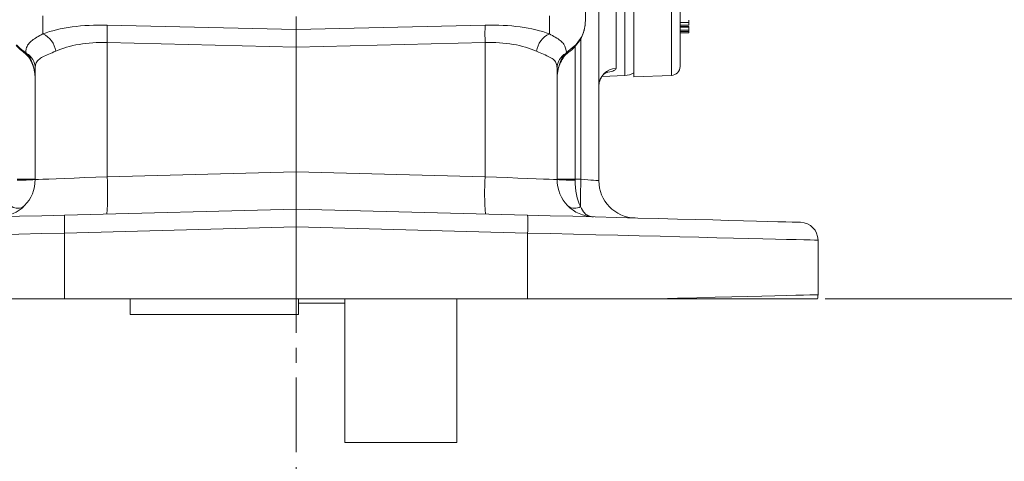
# Model space of a CAD drawing. Header units: inches. Extents: x 0.3 to 33.9, y 0.2 to 21.6.
# Tile 9 of 23: x 21.1 to 27.7, y 4.9 to 7.8. Entities that reach past the tile are written whole.
import ezdxf

# ---------------------------------------------------------------- set-up
doc = ezdxf.new("R2010")
doc.units = ezdxf.units.IN
doc.header["$MEASUREMENT"] = 0
doc.linetypes.add('CENTERX2', pattern=[0.8, 0.5, -0.1, 0.1, -0.1])
doc.layers.add('SLD-0', color=7, linetype='Continuous', lineweight=15)
doc.styles.add('SLDTEXTSTYLE0', font='TXT', dxfattribs={"width": 0.75})
doc.dimstyles.new('SLDDIMSTYLE0', dxfattribs={"dimtxt": 0.25, "dimasz": 0.13, "dimexe": 0, "dimexo": 0.0625, "dimgap": 0.0625, "dimtad": 0, "dimtih": 1, "dimtoh": 1, "dimrnd": 1e-09, "dimzin": 12, "dimdsep": 46, "dimtxsty": 'SLDTEXTSTYLE0', "dimsah": 1, "dimcen": 0.09, "dimadec": 0, "dimazin": 3, "dimtfac": 1, "dimtofl": 0, "dimtmove": 0, "dimatfit": 3, "dimfxl": 1, "dimfrac": 2, "dimtolj": 1, "dimtzin": 12, "dimarcsym": 0})

# ---------------------------------------------------------------- blocks, each defined once
blk = doc.blocks.new('_D_10')
at = {"layer": 'SLD-0'}
for p, q in [((23.0055, 13.5316), (31.06, 13.5316)), ((30.935, 13.5316), (30.935, 10.1526)), ((30.3636, 9.7786), (30.3128, 9.7786)), ((30.3128, 9.7786), (30.3128, 9.3817)), ((31.5065, 9.7786), (31.5573, 9.7786)), ((31.5573, 9.7786), (31.5573, 9.3817)), ((30.3128, 9.3817), (30.3636, 9.3817)), ((31.5573, 9.3817), (31.5065, 9.3817)), ((30.935, 5.952), (30.935, 9.3309)), ((26.5026, 5.952), (31.06, 5.952))]:
    blk.add_line(p, q, dxfattribs=at)
for points in [[(30.935, 13.5316), (30.915, 13.4016), (30.955, 13.4016)], [(30.935, 5.952), (30.955, 6.082), (30.915, 6.082)]]:
    blk.add_solid(points, dxfattribs=at)
at = {"layer": 'SLD-0', "char_height": 0.25, "attachment_point": 1, "style": 'SLDTEXTSTYLE0'}
for s, insert in [('7.58', (30.5102, 10.1516, -1.544)), ('192.52', (30.4271, 9.704, -1.544))]:
    blk.add_mtext(s, dxfattribs=dict(at, insert=insert))
blk = doc.blocks.new('_D_11')
at = {"layer": 'SLD-0'}
for p, q in [((26.8722, 12.2056), (29.0624, 12.2056)), ((28.9374, 12.2056), (28.9374, 9.4897)), ((28.366, 9.1156), (28.3152, 9.1156)), ((28.3152, 9.1156), (28.3152, 8.7187)), ((29.5089, 9.1156), (29.5597, 9.1156)), ((29.5597, 9.1156), (29.5597, 8.7187)), ((28.3152, 8.7187), (28.366, 8.7187)), ((29.5597, 8.7187), (29.5089, 8.7187)), ((28.9374, 5.952), (28.9374, 8.668)), ((26.5026, 5.952), (29.0624, 5.952))]:
    blk.add_line(p, q, dxfattribs=at)
for points in [[(28.9374, 12.2056), (28.9174, 12.0756), (28.9574, 12.0756)], [(28.9374, 5.952), (28.9574, 6.082), (28.9174, 6.082)]]:
    blk.add_solid(points, dxfattribs=at)
at = {"layer": 'SLD-0', "char_height": 0.25, "attachment_point": 1, "style": 'SLDTEXTSTYLE0'}
for s, insert in [('6.25', (28.5126, 9.4887, -1.544)), ('158.84', (28.4294, 9.041, -1.544))]:
    blk.add_mtext(s, dxfattribs=dict(at, insert=insert))

msp = doc.modelspace()

# ---------------------------------------------------------------- linework, layer by layer
at = {"color": 7, "linetype": 'Continuous', "lineweight": 15}
for p, q in [((24.8955, 7.8146), (24.8955, 7.9548)), ((24.9855, 7.9483), (24.9855, 6.7436)), ((25.1014, 7.9829), (25.1014, 7.4962)), ((25.22, 7.9782), (25.22, 7.4408)), ((22.9555, 7.7565), (22.9555, 7.8454)), ((25.53, 7.8042), (25.59, 7.8042)), ((21.6881, 7.7869), (22.9555, 7.7565)), ((22.9555, 7.7565), (24.223, 7.7869)), ((22.9555, 7.7565), (22.9555, 7.6398)), ((25.59, 7.7871), (25.53, 7.7871)), ((25.53, 7.7767), (25.59, 7.7767)), ((25.53, 7.7732), (25.59, 7.7732)), ((25.59, 7.753), (25.53, 7.753)), ((25.59, 7.7447), (25.53, 7.7447)), ((25.59, 7.7358), (25.53, 7.7358)), ((22.9555, 7.6398), (21.6881, 7.6702)), ((21.6881, 7.6702), (21.6881, 6.7699)), ((24.223, 7.6702), (22.9555, 7.6398)), ((24.223, 6.7699), (24.223, 7.6702)), ((21.1302, 7.6026), (21.1378, 7.5972)), ((21.1422, 7.6024), (21.1475, 7.5972)), ((22.9555, 6.8031), (22.9555, 7.6398)), ((24.7636, 7.5972), (24.7689, 7.6024)), ((24.7689, 7.6024), (24.8305, 7.6539)), ((21.2055, 6.751), (21.2055, 7.4986)), ((24.7055, 7.4986), (24.7055, 6.751)), ((25.007, 7.4432), (25.1597, 7.4486)), ((25.22, 7.4408), (25.4721, 7.4496)), ((21.6881, 6.7699), (22.9555, 6.8031)), ((22.9555, 6.8031), (24.223, 6.7699)), ((22.9555, 6.8031), (22.9555, 6.5532)), ((21.0849, 6.7541), (21.2055, 6.7541)), ((24.7055, 6.7541), (24.8262, 6.7541)), ((24.8262, 6.7541), (24.8649, 6.7531)), ((21.4032, 6.5126), (22.9555, 6.5532)), ((22.9555, 6.5532), (24.5079, 6.5126)), ((22.9555, 6.4333), (22.9555, 6.5532)), ((22.9555, 6.4333), (21.4032, 6.3926)), ((22.9555, 6.4333), (22.9555, 5.952)), ((24.5079, 6.3926), (22.9555, 6.4333)), ((21.4032, 6.3926), (21.4032, 5.952)), ((24.5079, 5.952), (24.5079, 6.3926)), ((26.4555, 6.3447), (26.4555, 5.9785)), ((21.4032, 5.952), (20.5321, 5.952)), ((22.9555, 5.952), (21.4032, 5.952)), ((21.843, 5.8465), (21.843, 5.952)), ((24.5079, 5.952), (22.9555, 5.952)), ((22.971, 5.8465), (22.971, 5.952)), ((23.283, 4.987), (23.283, 5.952)), ((24.033, 4.987), (24.033, 5.952)), ((25.379, 5.952), (24.5079, 5.952)), ((22.971, 5.922), (23.283, 5.922)), ((21.843, 5.8465), (22.971, 5.8465)), ((23.283, 4.987), (24.033, 4.987))]:
    msp.add_line(p, q, dxfattribs=at)
at = {"color": 8, "linetype": 'Continuous', "lineweight": 15}
for p, q in [((25.1597, 7.4486), (25.1597, 7.985)), ((25.4721, 7.9871), (25.4721, 7.4496)), ((21.2568, 7.8482), (21.2568, 7.7285)), ((24.6543, 7.7285), (24.6543, 7.8482)), ((24.8649, 6.7531), (24.8649, 7.6995)), ((24.8262, 7.6445), (24.8262, 6.7541))]:
    msp.add_line(p, q, dxfattribs=at)
at = {"color": 8, "linetype": 'Continuous', "lineweight": 15, "flags": 128}
for points in [[(21.1422, 7.6024), (21.1354, 7.6014), (21.1304, 7.6031)], [(24.7689, 7.6024), (24.7757, 7.6014), (24.7807, 7.6031), (24.7807, 7.6031)], [(24.8305, 7.6539), (24.8327, 7.6515), (24.8328, 7.6511)]]:
    msp.add_lwpolyline(points, dxfattribs=at)
at = {"color": 7, "linetype": 'Continuous', "lineweight": 15, "flags": 128}
for points in [[(21.2055, 6.751), (21.2114, 6.7512), (21.2289, 6.7519), (21.2577, 6.753), (21.297, 6.7546), (21.3459, 6.7565), (21.4032, 6.7587), (21.4677, 6.7613), (21.5378, 6.764), (21.6119, 6.7669), (21.6881, 6.7699)], [(24.223, 6.7699), (24.2992, 6.7669), (24.3733, 6.764), (24.4434, 6.7613), (24.5078, 6.7587), (24.5652, 6.7565), (24.6141, 6.7546), (24.6534, 6.753), (24.6821, 6.7519), (24.6997, 6.7512), (24.7055, 6.751)], [(24.8649, 6.7531), (24.8887, 6.7512), (24.9114, 6.7495), (24.9322, 6.7478), (24.9505, 6.7464), (24.9654, 6.7452), (24.9764, 6.7443), (24.9832, 6.7438), (24.9855, 6.7436)], [(19.5724, 6.4647), (19.5786, 6.4648), (19.5972, 6.4653), (19.628, 6.4661), (19.6709, 6.4672), (19.7256, 6.4687), (19.7916, 6.4704), (19.8687, 6.4724), (19.9562, 6.4747), (20.0536, 6.4773), (20.1602, 6.48), (20.2753, 6.4831), (20.3983, 6.4863), (20.5281, 6.4897), (20.6641, 6.4932), (20.8053, 6.4969), (20.9508, 6.5008), (21.0996, 6.5046), (21.2507, 6.5086), (21.4032, 6.5126)], [(24.5079, 6.5126), (24.6603, 6.5086), (24.8115, 6.5046), (24.9603, 6.5008), (25.1057, 6.4969), (25.2469, 6.4932), (25.3829, 6.4897), (25.5128, 6.4863), (25.6358, 6.4831), (25.7509, 6.48), (25.8575, 6.4773), (25.9549, 6.4747), (26.0424, 6.4724), (26.1194, 6.4704), (26.1855, 6.4687), (26.2402, 6.4672), (26.283, 6.4661), (26.3139, 6.4653), (26.3325, 6.4648), (26.3387, 6.4647)], [(21.4032, 6.3926), (21.2491, 6.3888), (21.0962, 6.3851), (20.9455, 6.3814), (20.7978, 6.3777), (20.654, 6.3742), (20.5151, 6.3708), (20.3817, 6.3675), (20.2547, 6.3644), (20.1349, 6.3614), (20.0229, 6.3587), (19.9195, 6.3561), (19.8253, 6.3538), (19.7408, 6.3517), (19.6665, 6.3499), (19.6028, 6.3483), (19.5502, 6.347), (19.509, 6.346), (19.4794, 6.3453), (19.4615, 6.3448), (19.4555, 6.3447)], [(26.4555, 6.3447), (26.4496, 6.3448), (26.4317, 6.3453), (26.4021, 6.346), (26.3609, 6.347), (26.3083, 6.3483), (26.2446, 6.3499), (26.1703, 6.3517), (26.0858, 6.3538), (25.9915, 6.3561), (25.8881, 6.3587), (25.7762, 6.3614), (25.6564, 6.3644), (25.5294, 6.3675), (25.396, 6.3708), (25.257, 6.3742), (25.1133, 6.3777), (24.9656, 6.3814), (24.8149, 6.3851), (24.662, 6.3888), (24.5079, 6.3926)], [(25.379, 5.952), (25.5143, 5.9553), (25.6432, 5.9585), (25.7648, 5.9615), (25.8785, 5.9643), (25.9836, 5.9669), (26.0794, 5.9692), (26.1654, 5.9714), (26.2409, 5.9732), (26.3057, 5.9748), (26.3592, 5.9761), (26.4011, 5.9772), (26.4313, 5.9779), (26.4495, 5.9783), (26.4555, 5.9785)]]:
    msp.add_lwpolyline(points, dxfattribs=at)
at = {"color": 7, "linetype": 'Continuous', "lineweight": 15}
for centre, radius, start, end in [((21.1944, 7.5921), 0.15, 7.5629, 65.40901), ((19.958, 7.7286), 1.7311, 358.0696, 1.9304), ((25.953, 7.7286), 1.731, 178.06944, 181.93056), ((24.7167, 7.5921), 0.15, 114.59112, 172.43683), ((21.0904, 7.4972), 0.1152, 0.7255, 60.27981), ((24.8207, 7.4972), 0.1152, 119.72011, 179.27446), ((25.1045, 7.3773), 0.1189, 91.50483, 179.541), ((25.1555, 7.5685), 0.12, 272, 302.51361), ((25.47, 7.5095), 0.06, 272, 0), ((20.9555, 6.751), 0.25, 271.5, 0), ((21.1144, 7.9279), 1.1805, 268.57198, 274.42796), ((19.8945, 6.6606), 1.7969, 355.51238, 3.48778), ((26.0166, 6.6606), 1.7969, 176.51219, 184.48767), ((24.9555, 6.751), 0.25, 180, 268.5), ((24.7967, 7.9279), 1.1805, 265.57204, 271.42802), ((30.0695, 6.6047), 5.2067, 178.36623, 180.38313), ((25.2355, 6.7436), 0.25, 180, 268.5), ((21.0875, 6.6321), 0.0736, 237.68442, 305.31539), ((24.8235, 6.6321), 0.0736, 234.68456, 302.31562), ((22.5498, 6.4526), 1.1482, 177.00557, 182.99443), ((23.3613, 6.4526), 1.1482, 357.00557, 2.99443), ((26.3355, 6.3447), 0.12, 0, 88.5), ((26.3355, 5.9785), 0.12, 347.24259, 0)]:
    msp.add_arc(centre, radius, start, end, dxfattribs=at)
at = {"color": 8, "linetype": 'Continuous', "lineweight": 15}
for centre, start, end in [((21.1433, 7.6092), 233.13344, 289.41794), ((24.7678, 7.6092), 250.65848, 306.68927)]:
    msp.add_arc(centre, 0.0127, start, end, dxfattribs=at)
at = {"color": 7, "linetype": 'Continuous', "lineweight": 15}
for centre, major_axis, ratio, start_param, end_param in [((21.7099, 7.5463), (0.6249, -0.0274), 0.383235, 1.622509, 2.398549), ((24.2012, 7.5463), (0.6249, 0.0274), 0.383235, 0.743044, 1.519084), ((21.7055, 7.4297), (0.4998, -0.0303), 0.478472, 1.634733, 2.410774), ((24.2055, 7.4297), (0.4998, 0.0303), 0.478472, 0.730819, 1.506859), ((21.0805, 7.4245), (0, 0.2045), 0.611254, 4.712389, 5.718047), ((24.8305, 7.4245), (0, 0.2045), 0.611254, 0.565139, 1.570796), ((24.9555, 6.751), (0.0065, 0.2499), 0.517444, 1.596976, 2.39489), ((24.8305, 6.7542), (0.0033, 0.25), 0.017441, 1.571481, 1.596748)]:
    msp.add_ellipse(centre, major_axis=major_axis, ratio=ratio, start_param=start_param, end_param=end_param, dxfattribs=at)
for points, knots in [([(25.53, 8.0363), (25.53, 7.9841), (25.53, 7.8787), (25.53, 7.7505), (25.53, 7.645), (25.53, 7.5681), (25.53, 7.5187), (25.53, 7.5126), (25.53, 7.5095)], [0, 0, 0, 0, 0.159873, 0.322664, 0.488197, 0.657718, 0.828396, 1, 1, 1, 1]), ([(24.8305, 7.6539), (24.8434, 7.6702), (24.8724, 7.7067), (24.8926, 7.7635), (24.8948, 7.8013), (24.8955, 7.8146)], [0, 0, 0, 0, 0.342388, 0.768147, 1, 1, 1, 1]), ([(24.8321, 7.6518), (24.838, 7.6585), (24.8548, 7.6774), (24.8753, 7.7153), (24.8925, 7.7634), (24.8944, 7.798), (24.8954, 7.815)], [0, 0, 0, 0, 0.14915, 0.418559, 0.713141, 1, 1, 1, 1]), ([(25.59, 7.8042), (25.59, 7.8045), (25.59, 7.8054), (25.59, 7.8096), (25.59, 7.8145), (25.59, 7.8185), (25.59, 7.8196)], [0, 0, 0, 0, 0.180554, 0.445098, 0.846023, 1, 1, 1, 1]), ([(25.59, 7.7871), (25.59, 7.7876), (25.59, 7.7887), (25.59, 7.7931), (25.59, 7.7986), (25.59, 7.8042), (25.59, 7.8075), (25.59, 7.809)], [0, 0, 0, 0, 0.156709, 0.401173, 0.666274, 0.851908, 1, 1, 1, 1]), ([(21.1422, 7.6024), (21.1429, 7.6114), (21.1446, 7.6322), (21.1578, 7.6593), (21.1821, 7.6835), (21.215, 7.705), (21.2428, 7.7206), (21.2568, 7.7285)], [0, 0, 0, 0, 0.171643, 0.396296, 0.62426, 0.810866, 1, 1, 1, 1]), ([(24.6543, 7.7285), (24.6679, 7.7208), (24.6969, 7.7046), (24.7291, 7.6831), (24.7608, 7.6528), (24.7657, 7.6223), (24.7689, 7.6024)], [0, 0, 0, 0, 0.18345, 0.390895, 0.601313, 1, 1, 1, 1]), ([(25.59, 7.7767), (25.59, 7.777), (25.59, 7.7773), (25.59, 7.7803), (25.59, 7.7805)], [0, 0, 0, 0, 0.927695, 1, 1, 1, 1]), ([(25.59, 7.753), (25.59, 7.7553), (25.59, 7.7588), (25.59, 7.7663), (25.59, 7.7706), (25.59, 7.773), (25.59, 7.7732)], [0, 0, 0, 0, 0.50378, 0.737382, 0.971833, 1, 1, 1, 1]), ([(25.59, 7.753), (25.59, 7.7522), (25.59, 7.7508), (25.59, 7.7478), (25.59, 7.7458), (25.59, 7.7447)], [0, 0, 0, 0, 0.40967, 0.692671, 1, 1, 1, 1]), ([(25.59, 7.7358), (25.59, 7.7359), (25.59, 7.7361), (25.59, 7.7379), (25.59, 7.7403), (25.59, 7.7429), (25.59, 7.7442), (25.59, 7.7447)], [0, 0, 0, 0, 0.1422177, 0.3702965, 0.7054724, 0.8758491, 1, 1, 1, 1]), ([(21.0789, 7.6517), (21.0817, 7.648), (21.0942, 7.6317), (21.1127, 7.6161), (21.128, 7.6051), (21.1306, 7.6032)], [0, 0, 0, 0, 0.196008, 0.863075, 1, 1, 1, 1]), ([(21.0805, 7.6539), (21.0817, 7.6527), (21.0996, 7.6331), (21.1216, 7.6172), (21.1422, 7.6024)], [0, 0, 0, 0, 0.061954, 1, 1, 1, 1]), ([(21.1357, 7.599), (21.1392, 7.5959), (21.1537, 7.5832), (21.1745, 7.5543), (21.194, 7.5102), (21.2041, 7.4655), (21.2051, 7.4362), (21.2055, 7.4245)], [0, 0, 0, 0, 0.07093, 0.291051, 0.542721, 0.817364, 1, 1, 1, 1]), ([(21.3431, 7.6119), (21.327, 7.6049), (21.2945, 7.5907), (21.2549, 7.5739), (21.2248, 7.5543), (21.2081, 7.5299), (21.2063, 7.5082), (21.2055, 7.4986)], [0, 0, 0, 0, 0.191641, 0.387772, 0.602568, 0.823877, 1, 1, 1, 1]), ([(24.7055, 7.4986), (24.7046, 7.5092), (24.7027, 7.5305), (24.6861, 7.5541), (24.6575, 7.5733), (24.618, 7.5901), (24.5842, 7.6048), (24.568, 7.6119)], [0, 0, 0, 0, 0.1937883, 0.3927758, 0.5971161, 0.8065699, 1, 1, 1, 1]), ([(24.7055, 7.4245), (24.7058, 7.4326), (24.7064, 7.4587), (24.7142, 7.5007), (24.7321, 7.546), (24.7532, 7.5787), (24.7696, 7.5937), (24.7754, 7.599)], [0, 0, 0, 0, 0.126807, 0.406554, 0.662333, 0.881991, 1, 1, 1, 1]), ([(24.7733, 7.5972), (24.7751, 7.5989), (24.7774, 7.6009), (24.7801, 7.6025), (24.7806, 7.6028)], [0, 0, 0, 0, 0.806609, 1, 1, 1, 1]), ([(24.7805, 7.6033), (24.7849, 7.6066), (24.8033, 7.6201), (24.8218, 7.6361), (24.8325, 7.6508), (24.8328, 7.6514)], [0, 0, 0, 0, 0.235569, 0.973667, 1, 1, 1, 1]), ([(24.9857, 7.3789), (24.9857, 7.3794), (24.9841, 7.3912), (24.9902, 7.4134), (25.0026, 7.4397), (25.0184, 7.4578), (25.0322, 7.4683), (25.0413, 7.4729), (25.0417, 7.473), (25.0418, 7.473)], [0, 0, 0, 0, 0.009408, 0.236957, 0.429779, 0.600184, 0.751904, 0.893129, 1, 1, 1, 1]), ([(24.9855, 6.7436), (24.9857, 6.7354), (24.9858, 6.7272), (24.9858, 6.732), (24.9858, 6.732)], [0, 0, 0, 0, 0.999969, 1, 1, 1, 1]), ([(24.949, 6.501), (24.9489, 6.501), (24.9487, 6.5011), (24.9485, 6.5011), (24.9483, 6.5011), (24.9479, 6.5011), (24.947, 6.5011), (24.9455, 6.5012), (24.9428, 6.5014), (24.9379, 6.5019), (24.9291, 6.5035), (24.9132, 6.5084), (24.9001, 6.5166), (24.8802, 6.5347), (24.8712, 6.5529), (24.8629, 6.5698)], [0, 0, 0, 0, 0.003258, 0.003894, 0.004855, 0.008644, 0.015399, 0.027447, 0.048985, 0.087646, 0.157705, 0.287617, 0.542707, 0.57375, 1, 1, 1, 1]), ([(26.4526, 5.952), (26.4498, 5.952), (26.4445, 5.952), (26.4023, 5.952), (26.3384, 5.952), (26.2504, 5.952), (26.1392, 5.952), (26.0068, 5.952), (25.8393, 5.952), (25.633, 5.952), (25.4637, 5.952), (25.379, 5.952)], [0, 0, 0, 0, 0.110362, 0.213754, 0.317476, 0.420866, 0.524226, 0.627917, 0.731274, 0.865638, 1, 1, 1, 1])]:
    msp.add_open_spline(points, degree=3, knots=knots, dxfattribs=at)
at = {"color": 8, "linetype": 'Continuous', "lineweight": 15}
msp.add_open_spline([(25.1014, 7.4962), (25.0982, 7.4914), (25.0919, 7.4819), (25.0659, 7.4734), (25.0434, 7.4703), (25.0418, 7.4701)], degree=3, knots=[0, 0, 0, 0, 0.479957, 0.96411, 1, 1, 1, 1], dxfattribs=at)
at = {"layer": 'SLD-0', "linetype": 'CENTERX2', "lineweight": 0}
msp.add_line((22.9555, 17.4229), (22.9555, 3.5928), dxfattribs=at)

# ---------------------------------------------------------------- dimensions: what is measured, and where the dimension line sits
at = {"layer": 'SLD-0'}
for base, p2, picture, middle in [((30.935, 13.5316), (22.9555, 13.5316), '_D_10', (30.935, 9.7418)), ((28.9374, 12.2056), (26.8222, 12.2056), '_D_11', (28.9374, 9.0788))]:
    dim = msp.add_linear_dim(base=base, p1=(26.4526, 5.952), p2=p2, angle=90, dimstyle='SLDDIMSTYLE0', dxfattribs=at)
    dim.commit()
    dim.dimension.update_dxf_attribs({"geometry": picture, "text_midpoint": middle, "dimtype": 160})

doc.saveas('drawing.dxf')
